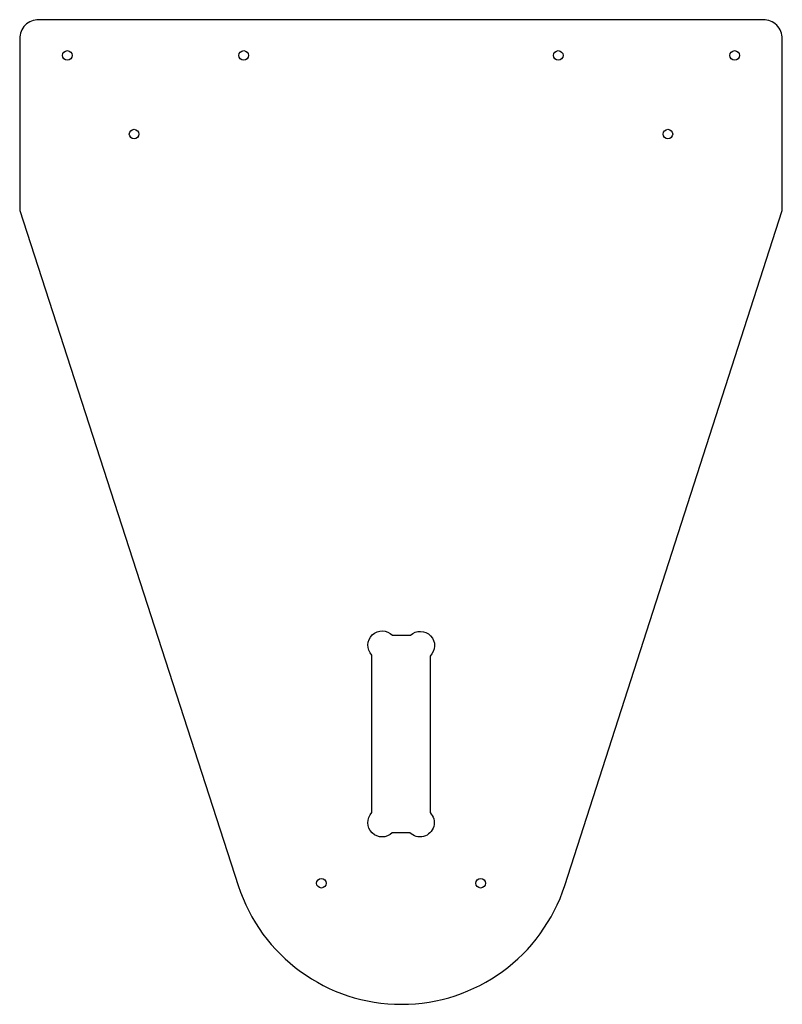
# Model space of a CAD drawing. Header units: millimetres. Extents: x -332 to -172, y -663 to -456.
import ezdxf

# ---------------------------------------------------------------- set-up
doc = ezdxf.new("R2010")
doc.units = ezdxf.units.MM
doc.layers.get('0').update_dxf_attribs({"linetype": 'CONTINUOUS'})

msp = doc.modelspace()

# ---------------------------------------------------------------- linework, layer by layer
for points in [[(-217.57, -637.75), (-171.94, -496.15), (-171.94, -460.15, 0.414214), (-175.94, -456.15), (-327.94, -456.15, 0.414214), (-331.94, -460.15), (-331.94, -496.15), (-286.09, -637.79, 0.727865)], [(-245.84, -589.64), (-245.84, -622.48, -1), (-250.1, -626.7), (-253.76, -626.7, -1), (-258.04, -622.49), (-258.04, -589.44, -1), (-253.72, -585.28), (-249.96, -585.28, -1)]]:
    msp.add_lwpolyline(points, format="xyb", close=True)
for centre in [(-321.94, -463.65), (-284.94, -463.65), (-218.94, -463.65), (-181.94, -463.65), (-307.94, -480.15), (-195.94, -480.15), (-268.64, -637.31), (-235.23, -637.31)]:
    msp.add_circle(centre, 1)

doc.saveas('drawing.dxf')
